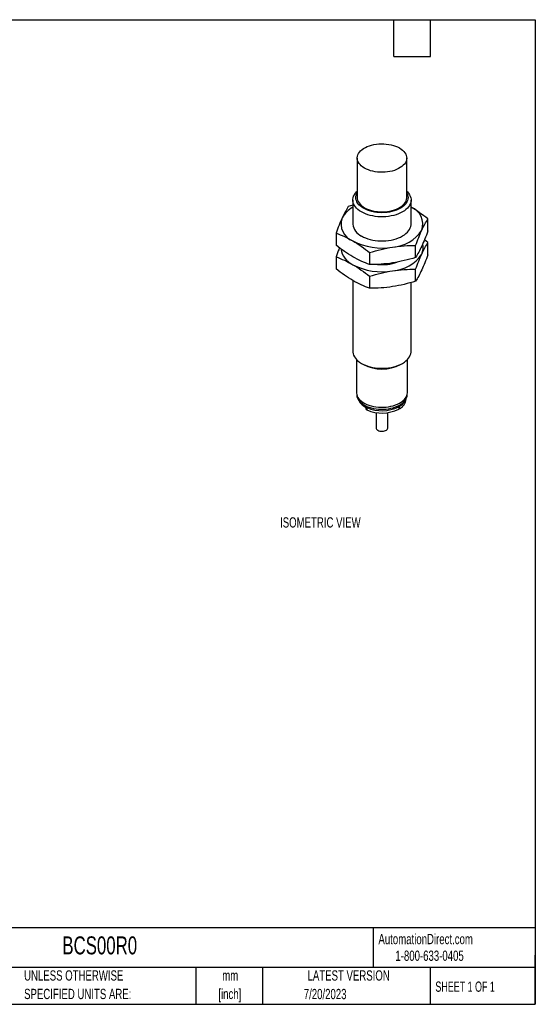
# Model space of a CAD drawing. Header units: millimetres. Extents: x 6 to 273, y 6 to 210.
# Tile 2 of 2: x 167 to 273, y 6 to 210. Entities that reach past the tile are written whole.
import ezdxf

# ---------------------------------------------------------------- set-up
doc = ezdxf.new("R2010")
doc.units = ezdxf.units.MM
doc.layers.add('TEXT', color=140, linetype='Continuous', lineweight=25)
doc.styles.add('SLDTEXTSTYLE0', font='TXT', dxfattribs={"width": 0.7})
doc.styles.add('SLDTEXTSTYLE1', font='TXT', dxfattribs={"width": 0.65})

# ---------------------------------------------------------------- blocks, each defined once
blk = doc.blocks.new('SW_NOTE_0_2')
at = {"layer": 'TEXT', "color": 0, "char_height": 2.117, "attachment_point": 2, "style": 'SLDTEXTSTYLE0'}
for s, insert in [('mm', (2.84, 2.73)), ('[inch]', (2.76, -1.09))]:
    blk.add_mtext(s, dxfattribs=dict(at, insert=insert))
blk = doc.blocks.new('SW_NOTE_0_3')
at = {"layer": 'TEXT', "color": 0, "char_height": 2.1167, "attachment_point": 1, "style": 'SLDTEXTSTYLE0'}
for s, insert in [('UNLESS OTHERWISE', (0, 2.73)), ('SPECIFIED UNITS ARE:', (0, -1.09))]:
    blk.add_mtext(s, dxfattribs=dict(at, insert=insert))

msp = doc.modelspace()

# ---------------------------------------------------------------- linework, layer by layer
for p, q in [((236.324, 180.995), (236.324, 172.83)), ((246.524, 172.83), (246.524, 180.995)), ((235.424, 171.25), (234.484, 170.975)), ((235.424, 172.329), (235.424, 167.359)), ((247.424, 167.359), (247.424, 172.329)), ((250.904, 165.95), (250.904, 168.435)), ((231.943, 165.502), (231.943, 163.017)), ((248.364, 160.477), (248.364, 162.962)), ((250.904, 163.535), (250.183, 164.088)), ((250.904, 161.051), (250.904, 163.535)), ((231.943, 160.602), (231.943, 158.118)), ((238.883, 161.495), (238.883, 159.011)), ((238.883, 156.596), (238.883, 154.111)), ((248.364, 155.578), (248.364, 158.062)), ((235.424, 155.718), (235.424, 141.077)), ((247.424, 141.077), (247.424, 155.302)), ((236.174, 139.4), (236.174, 132.599)), ((237.18, 138.628), (237.614, 138.378)), ((245.233, 138.378), (245.667, 138.628)), ((246.674, 132.599), (246.674, 139.4)), ((236.224, 132.181), (236.224, 132.166)), ((246.624, 132.166), (246.624, 132.181)), ((236.436, 131.317), (236.628, 130.941)), ((246.22, 130.941), (246.411, 131.317)), ((246.424, 131.268), (246.424, 131.341)), ((238.115, 129.594), (238.115, 129.238)), ((238.303, 129.503), (238.303, 129.013)), ((240.224, 128.466), (240.224, 125.307)), ((242.624, 125.307), (242.624, 128.466)), ((244.886, 129.675), (244.886, 129.185)), ((245.029, 129.268), (244.886, 129.351)), ((245.029, 129.268), (245.029, 129.758))]:
    msp.add_line(p, q)
at = {"flags": 128}
for points in [[(245.03, 183.077), (245.376, 182.856), (245.682, 182.615), (245.944, 182.358), (246.16, 182.087), (246.327, 181.805), (246.444, 181.515), (246.509, 181.219), (246.522, 180.921), (246.483, 180.623), (246.392, 180.33), (246.25, 180.043), (246.058, 179.766), (245.819, 179.502), (245.534, 179.253), (245.208, 179.021), (244.843, 178.811), (244.442, 178.622), (244.011, 178.458), (243.553, 178.32), (243.073, 178.209), (242.577, 178.127), (242.068, 178.075), (241.553, 178.052), (241.036, 178.059), (240.524, 178.097), (240.021, 178.165), (239.532, 178.261), (239.062, 178.386), (238.617, 178.537), (238.201, 178.713), (237.817, 178.913), (237.471, 179.135), (237.165, 179.375), (236.903, 179.632), (236.688, 179.903), (236.521, 180.185), (236.404, 180.476), (236.338, 180.772), (236.325, 181.07), (236.365, 181.367), (236.456, 181.661), (236.598, 181.947), (236.79, 182.224), (237.029, 182.489), (237.313, 182.738), (237.639, 182.969), (238.005, 183.18), (238.405, 183.368), (238.837, 183.532), (239.294, 183.67), (239.774, 183.781), (240.271, 183.863), (240.779, 183.916), (241.295, 183.938), (241.811, 183.931), (242.323, 183.893), (242.827, 183.826), (243.316, 183.729), (243.785, 183.605), (244.23, 183.453), (244.647, 183.277), (245.03, 183.077)], [(246.524, 174.153), (246.665, 174.014), (246.913, 173.728), (247.113, 173.43), (247.264, 173.122), (247.366, 172.807), (247.417, 172.489), (247.417, 172.169), (247.366, 171.85), (247.264, 171.536), (247.113, 171.228), (246.913, 170.93), (246.665, 170.643), (246.374, 170.371), (246.04, 170.116), (245.666, 169.88), (245.257, 169.664), (244.815, 169.471), (244.343, 169.303), (243.847, 169.16), (243.33, 169.045), (242.797, 168.957), (242.253, 168.898), (241.701, 168.869), (241.147, 168.869), (240.595, 168.898), (240.05, 168.957), (239.517, 169.045), (239, 169.16), (238.504, 169.303), (238.033, 169.471), (237.591, 169.664), (237.181, 169.88), (236.808, 170.116), (236.474, 170.371), (236.182, 170.643), (235.935, 170.93), (235.735, 171.228), (235.583, 171.536), (235.481, 171.85), (235.43, 172.169), (235.43, 172.489), (235.481, 172.807), (235.583, 173.122), (235.735, 173.43), (235.935, 173.728), (236.182, 174.014), (236.324, 174.153)], [(246.524, 173.83), (246.578, 173.732), (246.707, 173.436), (246.784, 173.135), (246.81, 172.83), (246.784, 172.525), (246.707, 172.223), (246.578, 171.927), (246.4, 171.64), (246.174, 171.364), (245.902, 171.102), (245.588, 170.857), (245.233, 170.631), (244.841, 170.426), (244.416, 170.244), (243.963, 170.087), (243.485, 169.957), (242.987, 169.854), (242.475, 169.78), (241.952, 169.735), (241.424, 169.72), (240.896, 169.735), (240.373, 169.78), (239.86, 169.854), (239.362, 169.957), (238.885, 170.087), (238.431, 170.244), (238.007, 170.426), (237.615, 170.631), (237.26, 170.857), (236.945, 171.102), (236.673, 171.364), (236.447, 171.64), (236.269, 171.927), (236.141, 172.223), (236.063, 172.525), (236.037, 172.83), (236.063, 173.135), (236.141, 173.436), (236.269, 173.732), (236.324, 173.83)], [(236.324, 172.83), (236.338, 172.606), (236.404, 172.31), (236.521, 172.02), (236.688, 171.738), (236.903, 171.467), (237.165, 171.21), (237.471, 170.969), (237.817, 170.748), (238.201, 170.548), (238.617, 170.371), (239.062, 170.22), (239.532, 170.096), (240.021, 169.999), (240.524, 169.932), (241.036, 169.894), (241.553, 169.887), (242.068, 169.909), (242.577, 169.962), (243.073, 170.044), (243.553, 170.154), (244.011, 170.293), (244.442, 170.457), (244.843, 170.645), (245.208, 170.856), (245.534, 171.087), (245.819, 171.336), (246.058, 171.601), (246.25, 171.877), (246.392, 172.164), (246.483, 172.458), (246.522, 172.755), (246.524, 172.83)], [(237.181, 164.91), (237.591, 164.694), (238.033, 164.501), (238.504, 164.333), (239, 164.19), (239.517, 164.075), (240.05, 163.987), (240.595, 163.928), (241.147, 163.899), (241.701, 163.899), (242.253, 163.928), (242.797, 163.987), (243.33, 164.075), (243.847, 164.19), (244.343, 164.333), (244.815, 164.501), (245.257, 164.694), (245.666, 164.91), (246.04, 165.146), (246.374, 165.401), (246.665, 165.673), (246.913, 165.96), (247.113, 166.258), (247.264, 166.566), (247.366, 166.88), (247.417, 167.199), (247.424, 167.359)], [(235.424, 141.077), (235.43, 140.917), (235.481, 140.599), (235.583, 140.284), (235.735, 139.977), (235.935, 139.678), (236.182, 139.392), (236.474, 139.12), (236.808, 138.865), (237.181, 138.628), (237.591, 138.413), (238.033, 138.22), (238.504, 138.051), (239, 137.909), (239.517, 137.793), (240.05, 137.706), (240.595, 137.647), (241.147, 137.617), (241.701, 137.617), (242.253, 137.647), (242.797, 137.706), (243.33, 137.793), (243.847, 137.909), (244.343, 138.051), (244.815, 138.22), (245.257, 138.413), (245.666, 138.628), (246.04, 138.865), (246.374, 139.12), (246.665, 139.392), (246.913, 139.678), (247.113, 139.977), (247.264, 140.284), (247.366, 140.599), (247.417, 140.917), (247.424, 141.077)], [(236.174, 132.599), (236.177, 132.485), (236.223, 132.184), (236.32, 131.888), (236.468, 131.598), (236.666, 131.318), (236.91, 131.051), (237.2, 130.799), (237.531, 130.565), (237.901, 130.352), (238.306, 130.16), (238.742, 129.993), (239.205, 129.852), (239.69, 129.738), (240.192, 129.653), (240.706, 129.596), (241.227, 129.57), (241.751, 129.574), (242.271, 129.608), (242.783, 129.671), (243.281, 129.764), (243.76, 129.885), (244.217, 130.033), (244.646, 130.206), (245.042, 130.403), (245.403, 130.622), (245.724, 130.86), (246.003, 131.116), (246.236, 131.387), (246.421, 131.669), (246.556, 131.961), (246.641, 132.259), (246.673, 132.561), (246.674, 132.599)], [(236.224, 132.166), (236.227, 132.054), (236.273, 131.756), (236.369, 131.462), (236.516, 131.175), (236.711, 130.897), (236.953, 130.633), (237.24, 130.383), (237.568, 130.152), (237.935, 129.94), (238.336, 129.751), (238.768, 129.585), (239.226, 129.445), (239.706, 129.333), (240.204, 129.248), (240.713, 129.192), (241.229, 129.166), (241.748, 129.17), (242.263, 129.203), (242.77, 129.266), (243.263, 129.358), (243.738, 129.478), (244.19, 129.624), (244.615, 129.796), (245.008, 129.991), (245.365, 130.208), (245.683, 130.444), (245.959, 130.698), (246.19, 130.966), (246.373, 131.245), (246.507, 131.535), (246.591, 131.83), (246.623, 132.129), (246.624, 132.166)], [(240.224, 125.307), (240.239, 125.198), (240.303, 125.059), (240.417, 124.929), (240.575, 124.817), (240.77, 124.726), (240.994, 124.66), (241.236, 124.623), (241.487, 124.615), (241.734, 124.638), (241.969, 124.69), (242.179, 124.768), (242.356, 124.871), (242.493, 124.992), (242.583, 125.127), (242.622, 125.271), (242.624, 125.307)]]:
    msp.add_lwpolyline(points, dxfattribs=at)
for centre, radius, start, end in [((237.971, 166.072), 5.401, 118.13591, 151.74348), ((246.12, 167.338), 3.73, 340.43027, 69.36665), ((236.728, 167.38), 3.73, 160.43027, 249.36665), ((238.424, 167.656), 3.015, 185.66228, 245.65786), ((243.132, 170.411), 7.808, 273.61003, 326.38459), ((241.402, 175.43), 13.002, 242.57506, 279.83886), ((246.99, 162.457), 2.932, 334.39538, 15.21062), ((237.227, 162.945), 4.351, 189.15867, 245.36361), ((243.132, 165.512), 7.808, 273.61003, 326.38459), ((241.402, 170.531), 13.002, 242.57506, 279.83886), ((241.437, 168.722), 9.729, 264.46059, 288.7654), ((241.424, 145.68), 8.236, 242.45404, 297.55134), ((239.582, 132.686), 3.43, 210.56096, 248.11464), ((244, 131.472), 2.432, 295.03558, 355.18799), ((243.586, 132.4), 3.01, 298.64382, 331.02572), ((238.385, 129.272), 0.272, 187.08963, 252.51831), ((241.409, 136.64), 7.784, 246.47959, 296.52584), ((241.409, 136.15), 7.784, 246.47959, 296.52584), ((242.601, 133.801), 4.716, 298.97947, 300.98949)]:
    msp.add_arc(centre, radius, start, end)
for points, knots in [([(234.484, 170.975), (234.274, 170.643), (234.063, 170.287), (233.64, 169.511), (233.427, 169.089), (233.213, 168.629)], [0, 0, 0, 0, 0.5, 0.5, 1, 1, 1, 1]), ([(250.904, 168.435), (250.331, 168.886), (249.755, 169.317), (248.599, 170.12), (248.018, 170.492), (247.434, 170.829)], [0, 0, 0, 0, 0.5, 0.5, 1, 1, 1, 1]), ([(233.213, 168.629), (233, 168.169), (232.787, 167.674), (232.364, 166.627), (232.153, 166.075), (231.943, 165.502)], [0, 0, 0, 0, 0.5, 0.5, 1, 1, 1, 1]), ([(249.634, 166.089), (249.848, 166.549), (250.06, 166.971), (250.484, 167.747), (250.694, 168.103), (250.904, 168.435)], [0, 0, 0, 0, 0.5, 0.5, 1, 1, 1, 1]), ([(231.943, 165.502), (232.517, 165.291), (233.092, 165.057), (234.249, 164.525), (234.829, 164.226), (235.413, 163.889)], [0, 0, 0, 0, 0.5, 0.5, 1, 1, 1, 1]), ([(248.364, 162.962), (248.574, 163.535), (248.785, 164.087), (249.208, 165.134), (249.42, 165.628), (249.634, 166.089)], [0, 0, 0, 0, 0.5, 0.5, 1, 1, 1, 1]), ([(250.904, 165.95), (250.694, 165.377), (250.484, 164.825), (250.06, 163.778), (249.848, 163.283), (249.634, 162.823)], [0, 0, 0, 0, 0.5, 0.5, 1, 1, 1, 1]), ([(235.413, 160.623), (234.829, 160.96), (234.249, 161.332), (233.092, 162.135), (232.517, 162.565), (231.943, 163.017)], [0, 0, 0, 0, 0.5, 0.5, 1, 1, 1, 1]), ([(235.413, 163.889), (235.997, 163.552), (236.578, 163.18), (237.734, 162.378), (238.31, 161.947), (238.883, 161.495)], [0, 0, 0, 0, 0.5, 0.5, 1, 1, 1, 1]), ([(238.883, 161.495), (239.667, 161.737), (240.453, 161.957), (242.033, 162.337), (242.826, 162.496), (243.624, 162.619)], [0, 0, 0, 0, 0.5, 0.5, 1, 1, 1, 1]), ([(243.624, 162.619), (244.421, 162.743), (245.215, 162.829), (246.794, 162.938), (247.58, 162.961), (248.364, 162.962)], [0, 0, 0, 0, 0.5, 0.5, 1, 1, 1, 1]), ([(249.634, 162.823), (249.42, 162.362), (249.208, 161.941), (248.785, 161.164), (248.574, 160.809), (248.364, 160.477)], [0, 0, 0, 0, 0.5, 0.5, 1, 1, 1, 1]), ([(249.634, 161.19), (249.848, 161.65), (250.06, 162.072), (250.484, 162.848), (250.694, 163.204), (250.904, 163.535)], [0, 0, 0, 0, 0.5, 0.5, 1, 1, 1, 1]), ([(232.664, 162.464), (232.636, 162.396), (232.5, 162.073), (232.26, 161.453), (232.049, 160.886), (231.943, 160.602)], [0, 0, 0, 0, 0.1184693, 0.5592147, 1, 1, 1, 1]), ([(231.943, 160.602), (232.517, 160.392), (233.092, 160.158), (234.249, 159.626), (234.829, 159.327), (235.413, 158.99)], [0, 0, 0, 0, 0.5, 0.5, 1, 1, 1, 1]), ([(238.883, 159.011), (238.31, 159.221), (237.734, 159.455), (236.578, 159.987), (235.997, 160.286), (235.413, 160.623)], [0, 0, 0, 0, 0.5, 0.5, 1, 1, 1, 1]), ([(248.364, 158.062), (248.574, 158.635), (248.785, 159.188), (249.208, 160.235), (249.42, 160.729), (249.634, 161.19)], [0, 0, 0, 0, 0.5, 0.5, 1, 1, 1, 1]), ([(250.904, 161.051), (250.694, 160.478), (250.484, 159.925), (250.06, 158.878), (249.848, 158.384), (249.634, 157.923)], [0, 0, 0, 0, 0.5, 0.5, 1, 1, 1, 1]), ([(235.413, 158.99), (235.997, 158.653), (236.578, 158.281), (237.734, 157.478), (238.31, 157.048), (238.883, 156.596)], [0, 0, 0, 0, 0.5, 0.5, 1, 1, 1, 1]), ([(243.624, 159.353), (242.826, 159.23), (242.033, 159.143), (240.453, 159.034), (239.667, 159.011), (238.883, 159.011)], [0, 0, 0, 0, 0.5, 0.5, 1, 1, 1, 1]), ([(248.364, 160.477), (247.58, 160.235), (246.794, 160.015), (245.215, 159.635), (244.421, 159.476), (243.624, 159.353)], [0, 0, 0, 0, 0.5, 0.5, 1, 1, 1, 1]), ([(235.413, 155.724), (234.829, 156.061), (234.249, 156.432), (233.092, 157.235), (232.517, 157.666), (231.943, 158.118)], [0, 0, 0, 0, 0.5, 0.5, 1, 1, 1, 1]), ([(238.883, 156.596), (239.667, 156.838), (240.453, 157.058), (242.033, 157.437), (242.826, 157.597), (243.624, 157.72)], [0, 0, 0, 0, 0.5, 0.5, 1, 1, 1, 1]), ([(243.624, 157.72), (244.421, 157.843), (245.215, 157.93), (246.794, 158.039), (247.58, 158.062), (248.364, 158.062)], [0, 0, 0, 0, 0.5, 0.5, 1, 1, 1, 1]), ([(249.634, 157.923), (249.42, 157.463), (249.208, 157.041), (248.785, 156.265), (248.574, 155.91), (248.364, 155.578)], [0, 0, 0, 0, 0.5, 0.5, 1, 1, 1, 1]), ([(238.883, 154.111), (238.31, 154.322), (237.734, 154.556), (236.578, 155.088), (235.997, 155.387), (235.413, 155.724)], [0, 0, 0, 0, 0.5, 0.5, 1, 1, 1, 1]), ([(243.624, 154.454), (242.826, 154.33), (242.033, 154.244), (240.453, 154.135), (239.667, 154.112), (238.883, 154.111)], [0, 0, 0, 0, 0.5, 0.5, 1, 1, 1, 1]), ([(248.364, 155.578), (247.58, 155.336), (246.794, 155.116), (245.215, 154.736), (244.421, 154.577), (243.624, 154.454)], [0, 0, 0, 0, 0.5, 0.5, 1, 1, 1, 1])]:
    msp.add_open_spline(points, degree=3, knots=knots)
at = {"layer": 'TEXT'}
for p, q in [((6.35, 209.55), (273.05, 209.55)), ((243.84, 201.93), (243.84, 209.55)), ((251.46, 201.93), (251.46, 209.55)), ((273.05, 209.55), (273.05, 6.35)), ((243.84, 201.93), (251.46, 201.93)), ((273.05, 22.126), (6.35, 22.126)), ((239.575, 22.126), (239.575, 13.97)), ((273.05, 6.35), (273.05, 16.51)), ((273.05, 13.97), (6.35, 13.97)), ((203.024, 13.97), (203.024, 6.35)), ((216.812, 13.97), (216.812, 6.35)), ((251.349, 13.97), (251.349, 6.35)), ((6.35, 6.35), (273.05, 6.35))]:
    msp.add_line(p, q, dxfattribs=at)

# ---------------------------------------------------------------- block references
for name, p in [('SW_NOTE_0_3', (167.608, 10.635)), ('SW_NOTE_0_2', (207.286, 10.633))]:
    msp.add_blockref(name, p, dxfattribs=at)

# ---------------------------------------------------------------- texts
for s, insert, char_height, attachment_point, style in [('ISOMETRIC VIEW', (220.404, 106.861), 2.11667, 1, 'SLDTEXTSTYLE0'), ('BCS00R0', (175.502, 20.364), 3.7042, 1, 'SLDTEXTSTYLE0'), ('AutomationDirect.com', (240.695, 20.877), 2.11667, 1, 'SLDTEXTSTYLE0'), ('1-800-633-0405', (244.192, 17.437), 2.11667, 1, 'SLDTEXTSTYLE0'), ('LATEST VERSION', (234.552, 13.364), 2.11667, 2, 'SLDTEXTSTYLE0'), ('SHEET 1 OF 1', (252.441, 11.051), 2.11667, 1, 'SLDTEXTSTYLE1'), ('7/20/2023', (229.701, 9.528), 2.1167, 2, 'SLDTEXTSTYLE0')]:
    msp.add_mtext(s, dxfattribs=dict(at, insert=insert, char_height=char_height, attachment_point=attachment_point, style=style))

doc.saveas('drawing.dxf')
